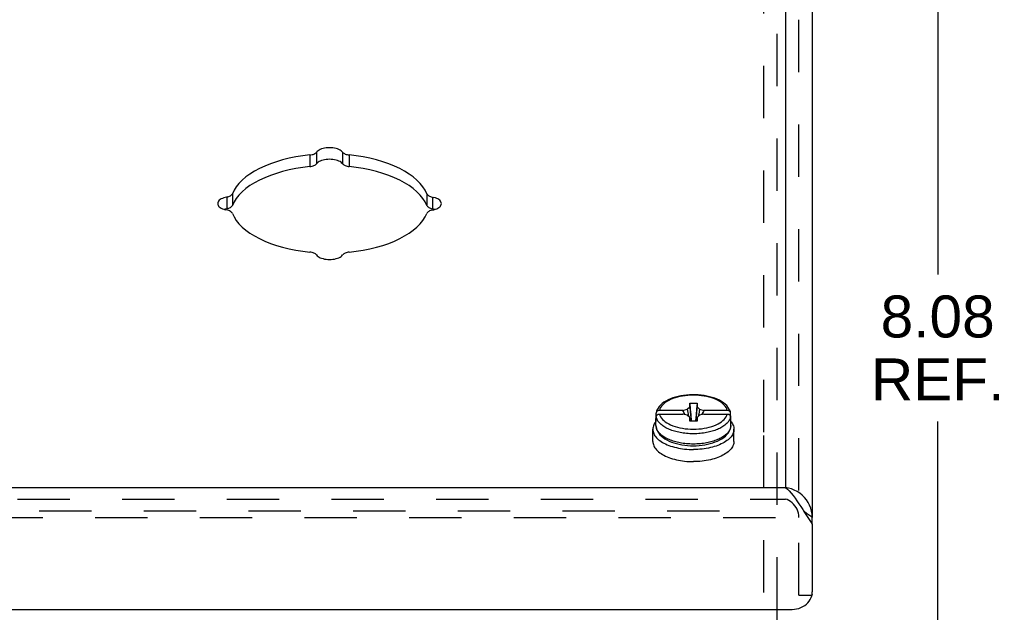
# Model space of a CAD drawing. Header units: inches. Extents: x 0 to 42.5, y 0 to 27.5.
# Tile 9 of 10: x 34.7 to 39.1, y 18.3 to 21. Entities that reach past the tile are written whole.
import ezdxf

# ---------------------------------------------------------------- set-up
doc = ezdxf.new("R2010")
doc.units = ezdxf.units.IN
doc.header["$LTSCALE"] = 2.3375
doc.header["$MEASUREMENT"] = 0
doc.linetypes.add('HIDDEN', pattern=[0.2, 0.1, -0.1])
doc.layers.get('0').update_dxf_attribs({"linetype": 'CONTINUOUS'})
for name, color, linetype in [('DEFAULT_2', 8, 'HIDDEN'), ('DIMENSIONS', 7, 'CONTINUOUS'), ('DOOR_ASSEMBLY', 7, 'CONTINUOUS')]:
    doc.layers.add(name, color=color, linetype=linetype)
doc.styles.get("Standard").update_dxf_attribs({"font": 'arial.ttf'})
doc.dimstyles.new('DIMSTYLE_1', dxfattribs={"dimtxt": 0.1875, "dimasz": 0.25, "dimexe": 0.09, "dimexo": 0.07, "dimgap": 0.0375, "dimtad": 0, "dimtih": 1, "dimtoh": 1, "dimzin": 4, "dimdsep": 46, "dimtxsty": 'Standard', "dimblk": '_FILLED', "dimblk1": '_FILLED', "dimblk2": '_FILLED', "dimcen": 0.09, "dimazin": 1, "dimtfac": 1, "dimtdec": 3, "dimtofl": 0, "dimtmove": 0, "dimatfit": 3, "dimldrblk": '_FILLED', "dimfxl": 0, "dimtolj": 1, "dimtzin": 4, "dimarcsym": 0})

# ---------------------------------------------------------------- blocks, each defined once
blk = doc.blocks.new('_FILLED')
at = {"color": 0, "linetype": 'ByBlock'}
blk.add_solid([(0, 0), (-1, 0.2), (-1, -0.2)], dxfattribs=at)
blk = doc.blocks.new('*D18')
at = {"layer": 'DIMENSIONS', "color": 2, "linetype": 'Continuous'}
for p, q in [((38.3391, 23.7072), (39.029, 23.7072)), ((38.804, 23.7072), (38.804, 19.8561)), ((38.804, 15.6299), (38.804, 19.1998)), ((38.1428, 15.6299), (39.029, 15.6299))]:
    blk.add_line(p, q, dxfattribs=at)
at = {"layer": 'DIMENSIONS', "color": 2, "linetype": 'Continuous', "xscale": 0.25, "yscale": 0.25, "zscale": 0.25}
for p, rotation in [((38.804, 23.7072), 90), ((38.804, 15.6299), 270)]:
    blk.add_blockref('_FILLED', p, dxfattribs=dict(at, rotation=rotation))
at = {"layer": 'DIMENSIONS', "color": 2, "linetype": 'Continuous', "insert": (38.804, 19.7623), "char_height": 0.1875, "width": 0.59526, "attachment_point": 2, "line_spacing_factor": 0.9}
blk.add_mtext('8.08\\PREF.', dxfattribs=at)

msp = doc.modelspace()

# ---------------------------------------------------------------- linework, layer by layer
at = {"color": 3, "linetype": 'Continuous'}
msp.add_line((38.0878, 15.661), (38.0878, 18.3599), dxfattribs=at)
at = {"layer": 'DEFAULT_2', "color": 8, "linetype": 'HIDDEN'}
for p, q in [((38.0878, 18.3599), (38.0878, 23.4842)), ((38.0278, 19.1518), (38.0278, 23.184)), ((38.0278, 15.6299), (38.0278, 19.1518)), ((29.6478, 18.7998), (38.0278, 18.7998))]:
    msp.add_line(p, q, dxfattribs=at)
at = {"layer": 'DOOR_ASSEMBLY', "color": 3, "linetype": 'Continuous'}
for p, q in [((38.1241, 23.6912), (38.1241, 18.9049)), ((38.2441, 23.6172), (38.2441, 18.771)), ((29.5516, 18.9049), (38.1241, 18.9049)), ((38.2441, 18.741), (38.2441, 18.4379)), ((38.2435, 18.4291), (38.2441, 18.4379)), ((38.2441, 18.4259), (38.2441, 18.4229)), ((29.5216, 18.3599), (38.1541, 18.3599))]:
    msp.add_line(p, q, dxfattribs=at)
at = {"layer": 'DOOR_ASSEMBLY', "color": 8, "linetype": 'HIDDEN'}
for p, q in [((38.1841, 18.4229), (38.1841, 23.6172)), ((29.5516, 18.8529), (38.1241, 18.8529)), ((29.4316, 18.771), (38.2441, 18.771)), ((38.1841, 18.4229), (38.2441, 18.4229))]:
    msp.add_line(p, q, dxfattribs=at)
at = {"layer": 'DOOR_ASSEMBLY', "color": 7, "linetype": 'Continuous'}
for p, q in [((35.9999, 20.3901), (35.9999, 20.3382)), ((36.0294, 20.4026), (36.0294, 20.3507)), ((36.1463, 20.4026), (36.1463, 20.3507)), ((36.1757, 20.3901), (36.1757, 20.3382)), ((35.6286, 20.2022), (35.6286, 20.1503)), ((35.6536, 20.217), (35.6536, 20.165)), ((36.522, 20.217), (36.522, 20.165)), ((36.547, 20.2022), (36.547, 20.1503)), ((35.6217, 20.1487), (35.6162, 20.147)), ((35.6333, 20.1513), (35.6217, 20.1487)), ((36.5595, 20.147), (36.5539, 20.1487)), ((37.7604, 19.3152), (37.7476, 19.317)), ((37.6852, 19.2547), (37.6963, 19.2644)), ((37.6963, 19.2809), (37.7293, 19.2809)), ((37.6963, 19.2644), (37.6963, 19.2809)), ((37.7293, 19.2809), (37.7293, 19.2644)), ((37.7293, 19.2644), (37.7405, 19.2547)), ((37.5466, 19.2205), (37.5466, 19.2361)), ((37.5466, 19.204), (37.5466, 19.2196)), ((37.6658, 19.2491), (37.5617, 19.2491)), ((37.5617, 19.2326), (37.6658, 19.2326)), ((37.6658, 19.2491), (37.6852, 19.2547)), ((37.6852, 19.227), (37.6658, 19.2326)), ((37.6963, 19.2174), (37.6852, 19.227)), ((37.7405, 19.227), (37.7293, 19.2174)), ((37.7405, 19.2547), (37.7598, 19.2491)), ((37.7598, 19.2326), (37.7405, 19.227)), ((37.8639, 19.2491), (37.7598, 19.2491)), ((37.7598, 19.2326), (37.8639, 19.2326)), ((37.879, 19.2205), (37.879, 19.2361)), ((37.8796, 19.2164), (37.879, 19.2205)), ((37.879, 19.204), (37.879, 19.2196)), ((37.5458, 19.182), (37.5458, 19.2123)), ((37.6963, 19.2009), (37.6963, 19.2174)), ((37.6963, 19.2174), (37.6984, 19.2009)), ((37.7293, 19.2009), (37.6963, 19.2009)), ((37.7293, 19.2174), (37.7272, 19.2009)), ((37.7293, 19.2174), (37.7293, 19.2009)), ((37.8798, 19.2123), (37.8796, 19.2164)), ((37.8798, 19.182), (37.8796, 19.1781)), ((37.8798, 19.182), (37.8798, 19.2123)), ((37.5318, 19.1105), (37.5318, 19.1647)), ((37.8938, 19.1105), (37.8938, 19.1647)), ((38.2441, 18.741), (38.2441, 18.771))]:
    msp.add_line(p, q, dxfattribs=at)
at = {"layer": 'DOOR_ASSEMBLY', "color": 3, "linetype": 'Continuous'}
for points in [[(36.1463, 20.4026), (36.1431, 20.4061), (36.1392, 20.4093), (36.1346, 20.4123), (36.1293, 20.4149), (36.1233, 20.4172), (36.1169, 20.4192), (36.11, 20.4207), (36.1028, 20.4219), (36.0954, 20.4225), (36.0878, 20.4228), (36.0803, 20.4225), (36.0729, 20.4219), (36.0657, 20.4207), (36.0588, 20.4192), (36.0523, 20.4172), (36.0464, 20.4149), (36.0411, 20.4123), (36.0364, 20.4093), (36.0325, 20.4061), (36.0294, 20.4026)], [(35.9999, 20.3901), (35.9683, 20.3863), (35.9375, 20.3814), (35.9075, 20.3753), (35.8783, 20.3682), (35.8504, 20.36), (35.8236, 20.3508), (35.7983, 20.3407), (35.7746, 20.3296), (35.7525, 20.3178), (35.7322, 20.3051), (35.7139, 20.2918), (35.6975, 20.2778), (35.6832, 20.2632), (35.6711, 20.2482), (35.6613, 20.2328), (35.6536, 20.217)], [(35.9999, 20.3901), (36.0048, 20.3908), (36.0095, 20.3917), (36.0139, 20.393), (36.0179, 20.3945), (36.0215, 20.3962), (36.0247, 20.3982), (36.0273, 20.4003), (36.0294, 20.4026)], [(36.1463, 20.4026), (36.1484, 20.4003), (36.151, 20.3982), (36.1541, 20.3962), (36.1578, 20.3945), (36.1618, 20.393), (36.1662, 20.3917), (36.1708, 20.3908), (36.1757, 20.3901)], [(36.522, 20.217), (36.5144, 20.2328), (36.5046, 20.2482), (36.4924, 20.2632), (36.4782, 20.2778), (36.4618, 20.2918), (36.4434, 20.3051), (36.4231, 20.3178), (36.4011, 20.3296), (36.3773, 20.3407), (36.352, 20.3508), (36.3253, 20.36), (36.2973, 20.3682), (36.2682, 20.3753), (36.2381, 20.3814), (36.2073, 20.3863), (36.1757, 20.3901)], [(35.6333, 20.2033), (35.6217, 20.2007), (35.6153, 20.1987), (35.6094, 20.1964), (35.604, 20.1937), (35.5994, 20.1908), (35.5955, 20.1875), (35.5924, 20.1841), (35.5901, 20.1805), (35.5888, 20.1768), (35.5883, 20.173)], [(35.6333, 20.2033), (35.6375, 20.2046), (35.6414, 20.2062), (35.6449, 20.208), (35.6479, 20.21), (35.6504, 20.2122), (35.6523, 20.2145), (35.6536, 20.217)], [(36.522, 20.217), (36.5233, 20.2145), (36.5252, 20.2122), (36.5277, 20.21), (36.5307, 20.208), (36.5342, 20.2062), (36.5381, 20.2046), (36.5424, 20.2033), (36.5539, 20.2007)], [(36.5873, 20.173), (36.5869, 20.1768), (36.5855, 20.1805), (36.5833, 20.1841), (36.5802, 20.1875), (36.5763, 20.1908), (36.5716, 20.1937), (36.5663, 20.1964), (36.5604, 20.1987), (36.5539, 20.2007)], [(35.5883, 20.173), (35.5888, 20.1693), (35.5901, 20.1655), (35.5924, 20.1619), (35.5955, 20.1585), (35.5994, 20.1553), (35.604, 20.1523), (35.6094, 20.1496), (35.6153, 20.1473), (35.6217, 20.1454)], [(35.6536, 20.1291), (35.6523, 20.1315), (35.6504, 20.1338), (35.6479, 20.136), (35.6449, 20.1381), (35.6414, 20.1399), (35.6375, 20.1415), (35.6333, 20.1428), (35.6217, 20.1454)], [(36.5424, 20.1428), (36.5381, 20.1415), (36.5342, 20.1399), (36.5307, 20.1381), (36.5277, 20.136), (36.5252, 20.1338), (36.5233, 20.1315), (36.522, 20.1291)], [(36.5424, 20.1428), (36.5539, 20.1454), (36.5604, 20.1473), (36.5663, 20.1496), (36.5716, 20.1523), (36.5763, 20.1553), (36.5802, 20.1585), (36.5833, 20.1619), (36.5855, 20.1655), (36.5869, 20.1693), (36.5873, 20.173)], [(35.6536, 20.1291), (35.6613, 20.1133), (35.6711, 20.0979), (35.6832, 20.0828), (35.6975, 20.0683), (35.7139, 20.0543), (35.7322, 20.0409), (35.7525, 20.0283), (35.7746, 20.0164), (35.7983, 20.0054), (35.8236, 19.9952), (35.8504, 19.986), (35.8783, 19.9779), (35.9075, 19.9707), (35.9375, 19.9647), (35.9683, 19.9597), (35.9999, 19.9559)], [(36.1757, 19.9559), (36.2073, 19.9597), (36.2381, 19.9647), (36.2682, 19.9707), (36.2973, 19.9779), (36.3253, 19.986), (36.352, 19.9952), (36.3773, 20.0054), (36.4011, 20.0164), (36.4231, 20.0283), (36.4434, 20.0409), (36.4618, 20.0543), (36.4782, 20.0683), (36.4924, 20.0828), (36.5046, 20.0979), (36.5144, 20.1133), (36.522, 20.1291)], [(36.0294, 19.9434), (36.0273, 19.9457), (36.0247, 19.9479), (36.0215, 19.9498), (36.0179, 19.9516), (36.0139, 19.9531), (36.0095, 19.9543), (36.0048, 19.9553), (35.9999, 19.9559)], [(36.0294, 19.9434), (36.0325, 19.94), (36.0364, 19.9368), (36.0411, 19.9338), (36.0464, 19.9311), (36.0523, 19.9288), (36.0588, 19.9269), (36.0657, 19.9253), (36.0729, 19.9242), (36.0803, 19.9235), (36.0878, 19.9233), (36.0954, 19.9235), (36.1028, 19.9242), (36.11, 19.9253), (36.1169, 19.9269), (36.1233, 19.9288), (36.1293, 19.9311), (36.1346, 19.9338), (36.1392, 19.9368), (36.1431, 19.94), (36.1463, 19.9434)], [(36.1757, 19.9559), (36.1708, 19.9553), (36.1662, 19.9543), (36.1618, 19.9531), (36.1578, 19.9516), (36.1541, 19.9498), (36.151, 19.9479), (36.1484, 19.9457), (36.1463, 19.9434)], [(38.1241, 18.9049), (38.1326, 18.8975), (38.1412, 18.8889), (38.1498, 18.8793), (38.1584, 18.8686), (38.1669, 18.857), (38.1755, 18.8448), (38.1841, 18.832), (38.1926, 18.8189), (38.2012, 18.8055), (38.2098, 18.792)], [(38.2441, 18.771), (38.2433, 18.7847), (38.2411, 18.7984), (38.2373, 18.8118), (38.2322, 18.8247), (38.2257, 18.837), (38.2179, 18.8486), (38.2089, 18.8595), (38.1989, 18.8694), (38.1879, 18.8783), (38.1762, 18.886), (38.1637, 18.8926), (38.1508, 18.898), (38.1375, 18.9021), (38.1241, 18.9049)], [(38.2098, 18.792), (38.2184, 18.7787), (38.2269, 18.7656), (38.2355, 18.753), (38.2441, 18.741)], [(38.1541, 18.3599), (38.1642, 18.3604), (38.1741, 18.3619), (38.1838, 18.3643), (38.1931, 18.3676), (38.202, 18.3719), (38.2102, 18.3769), (38.2177, 18.3828), (38.2244, 18.3893), (38.2303, 18.3964), (38.2352, 18.4041), (38.239, 18.4121), (38.2418, 18.4205), (38.2435, 18.4291)]]:
    msp.add_lwpolyline(points, dxfattribs=at)
at = {"layer": 'DOOR_ASSEMBLY', "color": 7, "linetype": 'Continuous'}
for points in [[(36.1463, 20.3507), (36.1431, 20.3541), (36.1392, 20.3573), (36.1346, 20.3603), (36.1293, 20.363), (36.1233, 20.3653), (36.1169, 20.3672), (36.11, 20.3688), (36.1028, 20.3699), (36.0954, 20.3706), (36.0878, 20.3708), (36.0803, 20.3706), (36.0729, 20.3699), (36.0657, 20.3688), (36.0588, 20.3672), (36.0523, 20.3653), (36.0464, 20.363), (36.0411, 20.3603), (36.0364, 20.3573), (36.0325, 20.3541), (36.0294, 20.3507)], [(35.9999, 20.3382), (35.9683, 20.3344), (35.9375, 20.3294), (35.9075, 20.3234), (35.8783, 20.3162), (35.8504, 20.308), (35.8236, 20.2989), (35.7983, 20.2887), (35.7746, 20.2777), (35.7525, 20.2658), (35.7322, 20.2532), (35.7139, 20.2398), (35.6975, 20.2258), (35.6832, 20.2112), (35.6711, 20.1962), (35.6613, 20.1808), (35.6536, 20.165)], [(35.9999, 20.3382), (36.0048, 20.3388), (36.0095, 20.3398), (36.0139, 20.341), (36.0179, 20.3425), (36.0215, 20.3443), (36.0247, 20.3462), (36.0273, 20.3484), (36.0294, 20.3507)], [(36.1463, 20.3507), (36.1484, 20.3484), (36.151, 20.3462), (36.1541, 20.3443), (36.1578, 20.3425), (36.1618, 20.341), (36.1662, 20.3398), (36.1708, 20.3388), (36.1757, 20.3382)], [(36.522, 20.165), (36.5144, 20.1808), (36.5046, 20.1962), (36.4924, 20.2112), (36.4782, 20.2258), (36.4618, 20.2398), (36.4434, 20.2532), (36.4231, 20.2658), (36.4011, 20.2777), (36.3773, 20.2887), (36.352, 20.2989), (36.3253, 20.308), (36.2973, 20.3162), (36.2682, 20.3234), (36.2381, 20.3294), (36.2073, 20.3344), (36.1757, 20.3382)], [(35.6333, 20.1513), (35.6375, 20.1526), (35.6414, 20.1542), (35.6449, 20.156), (35.6479, 20.1581), (35.6504, 20.1602), (35.6523, 20.1626), (35.6536, 20.165)], [(36.522, 20.165), (36.5233, 20.1626), (36.5252, 20.1602), (36.5277, 20.1581), (36.5307, 20.156), (36.5342, 20.1542), (36.5381, 20.1526), (36.5424, 20.1513), (36.5539, 20.1487)], [(37.7476, 19.317), (37.7346, 19.3181), (37.7215, 19.3188), (37.7083, 19.3188), (37.6952, 19.3184), (37.6822, 19.3174), (37.6693, 19.3159), (37.6567, 19.3138), (37.6445, 19.3112), (37.6326, 19.3081), (37.6212, 19.3045), (37.6103, 19.3003), (37.6, 19.2957), (37.5904, 19.2906), (37.5816, 19.2851), (37.5736, 19.2791), (37.5666, 19.2728), (37.5606, 19.2662), (37.5556, 19.2594), (37.5517, 19.2524), (37.5488, 19.2454), (37.5469, 19.2383)], [(37.7374, 19.3159), (37.7252, 19.3166), (37.7128, 19.3169), (37.7005, 19.3166), (37.6882, 19.3159), (37.6762, 19.3146), (37.6643, 19.3129), (37.6528, 19.3107), (37.6416, 19.308), (37.631, 19.3049), (37.6209, 19.3014), (37.6113, 19.2974), (37.6025, 19.2931), (37.5944, 19.2885), (37.587, 19.2835), (37.5805, 19.2783), (37.5749, 19.2728), (37.5702, 19.2671), (37.5664, 19.2612), (37.5636, 19.2552), (37.5617, 19.2491)], [(37.7614, 19.3129), (37.7495, 19.3146), (37.7374, 19.3159)], [(37.8788, 19.2383), (37.8779, 19.2421), (37.8754, 19.2493), (37.8719, 19.2565), (37.8673, 19.2634), (37.8616, 19.2702), (37.8549, 19.2767), (37.8471, 19.2829), (37.8385, 19.2887), (37.8291, 19.294), (37.819, 19.2988), (37.8082, 19.3031), (37.7969, 19.3069), (37.7851, 19.3102), (37.7729, 19.313), (37.7604, 19.3152)], [(37.8639, 19.2491), (37.8621, 19.2552), (37.8593, 19.2612), (37.8555, 19.2671), (37.8508, 19.2728), (37.8451, 19.2783), (37.8386, 19.2835), (37.8313, 19.2885), (37.8232, 19.2931), (37.8143, 19.2974), (37.8048, 19.3014), (37.7947, 19.3049), (37.784, 19.308), (37.7729, 19.3107), (37.7614, 19.3129)], [(37.6963, 19.2809), (37.6985, 19.2549), (37.701, 19.2288), (37.7036, 19.2024), (37.7038, 19.2009)], [(37.6963, 19.2644), (37.6985, 19.2406), (37.701, 19.2169), (37.7028, 19.2009)], [(37.7293, 19.2809), (37.7271, 19.2549), (37.7247, 19.2288), (37.722, 19.2024), (37.7219, 19.2009)], [(37.7293, 19.2644), (37.7271, 19.2406), (37.7247, 19.2169), (37.7229, 19.2009)], [(37.5466, 19.2205), (37.546, 19.2164), (37.5458, 19.2123)], [(37.5469, 19.2383), (37.5467, 19.2374), (37.5466, 19.2361)], [(37.5466, 19.2196), (37.5467, 19.2209), (37.5469, 19.2222), (37.5473, 19.2234), (37.5478, 19.2246), (37.5484, 19.2257), (37.5492, 19.2268), (37.5501, 19.2279), (37.5511, 19.2288), (37.5522, 19.2297), (37.5534, 19.2304), (37.5546, 19.2311), (37.556, 19.2316), (37.5574, 19.2321), (37.5588, 19.2324), (37.5602, 19.2325), (37.5617, 19.2326)], [(37.6055, 19.1639), (37.6002, 19.1662), (37.5951, 19.1687), (37.5902, 19.1712), (37.5855, 19.1738), (37.5811, 19.1766), (37.5768, 19.1794), (37.5729, 19.1823), (37.5691, 19.1853), (37.5657, 19.1884), (37.5625, 19.1915), (37.5596, 19.1947), (37.5569, 19.1979), (37.5545, 19.2013), (37.5523, 19.2048), (37.5505, 19.2084), (37.5489, 19.212), (37.5476, 19.2158), (37.5466, 19.2196)], [(37.5617, 19.2491), (37.5602, 19.249), (37.5588, 19.2489), (37.5574, 19.2486), (37.556, 19.2481), (37.5546, 19.2476), (37.5534, 19.2469), (37.5522, 19.2462), (37.5511, 19.2453), (37.5501, 19.2444), (37.5492, 19.2433), (37.5484, 19.2423), (37.5478, 19.2411), (37.5473, 19.2399), (37.5469, 19.2387), (37.5469, 19.2383)], [(37.5617, 19.2326), (37.5636, 19.2265), (37.5664, 19.2205), (37.5702, 19.2146), (37.5749, 19.2089), (37.5805, 19.2034), (37.587, 19.1982), (37.5944, 19.1932), (37.6025, 19.1886), (37.6113, 19.1843), (37.6209, 19.1804), (37.631, 19.1768), (37.6416, 19.1737), (37.6528, 19.171), (37.6643, 19.1688), (37.6762, 19.1671), (37.6882, 19.1659), (37.7005, 19.1651), (37.7128, 19.1649), (37.7252, 19.1651), (37.7374, 19.1659), (37.7495, 19.1671), (37.7614, 19.1688), (37.7729, 19.171), (37.784, 19.1737), (37.7947, 19.1768), (37.8048, 19.1804), (37.8143, 19.1843), (37.8232, 19.1886), (37.8313, 19.1932), (37.8386, 19.1982), (37.8451, 19.2034), (37.8508, 19.2089), (37.8555, 19.2146), (37.8593, 19.2205), (37.8621, 19.2265), (37.8639, 19.2326)], [(37.6753, 19.2299), (37.673, 19.2343), (37.6706, 19.2391), (37.6682, 19.244), (37.6658, 19.2491)], [(37.6852, 19.2547), (37.6889, 19.2323), (37.6907, 19.2222)], [(37.7405, 19.2547), (37.7368, 19.2323), (37.7349, 19.2222)], [(37.7598, 19.2491), (37.7574, 19.244), (37.755, 19.2391), (37.7526, 19.2343), (37.7504, 19.2299)], [(37.879, 19.2196), (37.8781, 19.2158), (37.8768, 19.212), (37.8752, 19.2084), (37.8733, 19.2048), (37.8711, 19.2013), (37.8687, 19.1979), (37.8661, 19.1947), (37.8632, 19.1915), (37.86, 19.1884), (37.8565, 19.1853), (37.8528, 19.1823), (37.8488, 19.1794), (37.8446, 19.1766), (37.8401, 19.1738), (37.8355, 19.1712), (37.8306, 19.1687), (37.8255, 19.1662)], [(37.8788, 19.2383), (37.8787, 19.2387), (37.8784, 19.2399), (37.8779, 19.2411), (37.8772, 19.2422), (37.8765, 19.2433), (37.8756, 19.2444), (37.8746, 19.2453), (37.8735, 19.2462), (37.8723, 19.2469), (37.871, 19.2476), (37.8697, 19.2481), (37.8683, 19.2486), (37.8669, 19.2489), (37.8654, 19.249), (37.8639, 19.2491)], [(37.8639, 19.2326), (37.8654, 19.2325), (37.8669, 19.2324), (37.8683, 19.2321), (37.8697, 19.2316), (37.871, 19.2311), (37.8723, 19.2304), (37.8735, 19.2297), (37.8746, 19.2288), (37.8756, 19.2279), (37.8765, 19.2268), (37.8772, 19.2258), (37.8779, 19.2246), (37.8784, 19.2234), (37.8787, 19.2222), (37.8789, 19.2209), (37.879, 19.2196)], [(37.879, 19.2361), (37.8789, 19.2374), (37.8788, 19.2383)], [(37.5458, 19.1995), (37.5447, 19.1981), (37.5413, 19.1935), (37.5384, 19.1889), (37.5361, 19.1841), (37.5342, 19.1793), (37.5329, 19.1744), (37.5321, 19.1696), (37.5318, 19.1647)], [(37.5458, 19.2123), (37.546, 19.2082), (37.5466, 19.204)], [(37.7128, 19.0985), (37.7047, 19.0986), (37.6968, 19.0989), (37.6891, 19.0993), (37.6817, 19.0999), (37.6744, 19.1007), (37.6674, 19.1016), (37.6605, 19.1027), (37.6538, 19.1039), (37.6472, 19.1052), (37.6408, 19.1066), (37.6345, 19.1082), (37.6283, 19.1099), (37.6223, 19.1118), (37.6164, 19.1138), (37.6107, 19.1159), (37.6052, 19.1181), (37.5999, 19.1205), (37.5948, 19.1229), (37.5899, 19.1255), (37.5852, 19.1281), (37.5808, 19.1309), (37.5765, 19.1337), (37.5726, 19.1366), (37.5689, 19.1397), (37.5654, 19.1427), (37.5622, 19.1459), (37.5593, 19.1491), (37.5567, 19.1523), (37.5543, 19.1557), (37.5521, 19.1592), (37.5503, 19.1628), (37.5487, 19.1665), (37.5475, 19.1703), (37.5466, 19.1742), (37.546, 19.1781), (37.5458, 19.182)], [(37.5458, 19.182), (37.5463, 19.175), (37.5477, 19.168), (37.5501, 19.161), (37.5534, 19.154), (37.5579, 19.1471), (37.5634, 19.1404), (37.5699, 19.1339), (37.5774, 19.1278), (37.5857, 19.1221), (37.5949, 19.1168), (37.6047, 19.1119), (37.6152, 19.1076), (37.6262, 19.1037), (37.6376, 19.1004), (37.6495, 19.0975), (37.6618, 19.0952), (37.6743, 19.0933), (37.687, 19.092), (37.6999, 19.0912), (37.7128, 19.091)], [(37.7128, 19.091), (37.7258, 19.0912), (37.7387, 19.092), (37.7515, 19.0933), (37.764, 19.0952), (37.7763, 19.0976), (37.7882, 19.1004), (37.7997, 19.1038), (37.8107, 19.1077), (37.8212, 19.112), (37.831, 19.1169), (37.8401, 19.1222), (37.8484, 19.1279), (37.8559, 19.134), (37.8624, 19.1405), (37.8678, 19.1472), (37.8722, 19.154), (37.8756, 19.161), (37.878, 19.168), (37.8794, 19.175), (37.8798, 19.182)], [(37.8796, 19.1781), (37.8791, 19.1742), (37.8782, 19.1703), (37.877, 19.1666), (37.8754, 19.1629), (37.8735, 19.1592), (37.8714, 19.1558), (37.869, 19.1524), (37.8663, 19.1491), (37.8634, 19.1459), (37.8603, 19.1428), (37.8568, 19.1397), (37.8531, 19.1367), (37.8491, 19.1337), (37.8449, 19.1309), (37.8405, 19.1281), (37.8358, 19.1255), (37.8309, 19.1229), (37.8258, 19.1205), (37.8205, 19.1181), (37.815, 19.1159), (37.8093, 19.1138), (37.8034, 19.1118), (37.7974, 19.11), (37.7912, 19.1082), (37.7849, 19.1066), (37.7785, 19.1052), (37.7719, 19.1039), (37.7652, 19.1027), (37.7583, 19.1016), (37.7513, 19.1007), (37.744, 19.0999), (37.7366, 19.0993), (37.7289, 19.0989), (37.721, 19.0986), (37.7128, 19.0985)], [(37.879, 19.204), (37.8796, 19.2082), (37.8798, 19.2123)], [(37.8798, 19.1995), (37.881, 19.1981), (37.8844, 19.1935), (37.8872, 19.1889), (37.8896, 19.1841), (37.8914, 19.1793), (37.8928, 19.1744), (37.8936, 19.1696), (37.8938, 19.1647)], [(37.5318, 19.1647), (37.5321, 19.1598), (37.5329, 19.1549), (37.5342, 19.15), (37.5361, 19.1452), (37.5384, 19.1404), (37.5413, 19.1358), (37.5447, 19.1312), (37.5486, 19.1267), (37.5529, 19.1223), (37.5577, 19.118), (37.563, 19.1139), (37.5687, 19.1099), (37.5749, 19.1061)], [(37.7128, 19.1444), (37.7047, 19.1445), (37.6968, 19.1448), (37.6891, 19.1452), (37.6817, 19.1458), (37.6745, 19.1466), (37.6675, 19.1475), (37.6606, 19.1486), (37.6539, 19.1497), (37.6474, 19.151), (37.641, 19.1525), (37.6347, 19.1541), (37.6285, 19.1558), (37.6225, 19.1576), (37.6167, 19.1596), (37.611, 19.1617), (37.6055, 19.1639)], [(37.8255, 19.1662), (37.8202, 19.1639), (37.8147, 19.1617), (37.809, 19.1596), (37.8031, 19.1576), (37.7971, 19.1558), (37.791, 19.1541), (37.7847, 19.1525), (37.7783, 19.151), (37.7717, 19.1497), (37.765, 19.1486), (37.7582, 19.1475), (37.7512, 19.1466), (37.7439, 19.1458), (37.7365, 19.1452), (37.7289, 19.1448), (37.721, 19.1445), (37.7128, 19.1444)], [(37.8896, 19.1452), (37.8872, 19.1404), (37.8844, 19.1358), (37.881, 19.1312), (37.8771, 19.1267), (37.8727, 19.1223), (37.8679, 19.118), (37.8626, 19.1139), (37.8569, 19.1099), (37.8508, 19.1061)], [(37.8938, 19.1647), (37.8936, 19.1598), (37.8928, 19.1549), (37.8914, 19.15), (37.8896, 19.1452)], [(37.5318, 19.1105), (37.5321, 19.1056), (37.5329, 19.1007), (37.5342, 19.0959), (37.5361, 19.0911), (37.5384, 19.0863), (37.5413, 19.0816), (37.5447, 19.077), (37.5486, 19.0725), (37.5529, 19.0681), (37.5577, 19.0639), (37.563, 19.0597), (37.5687, 19.0558), (37.5749, 19.0519), (37.5814, 19.0483), (37.5884, 19.0448), (37.5957, 19.0415), (37.6033, 19.0385), (37.6113, 19.0356), (37.6195, 19.033), (37.628, 19.0306), (37.6368, 19.0284), (37.6458, 19.0265), (37.655, 19.0248), (37.6644, 19.0233), (37.6739, 19.0221), (37.6835, 19.0212), (37.6933, 19.0206), (37.703, 19.0202), (37.7128, 19.02)], [(37.5749, 19.1061), (37.5814, 19.1024), (37.5884, 19.0989), (37.5957, 19.0957), (37.6033, 19.0926), (37.6113, 19.0897), (37.6195, 19.0871), (37.628, 19.0847), (37.6368, 19.0825), (37.6458, 19.0806), (37.655, 19.0789), (37.6644, 19.0775), (37.6739, 19.0763), (37.6835, 19.0753), (37.6933, 19.0747), (37.703, 19.0743), (37.7128, 19.0742)], [(37.8938, 19.1105), (37.8936, 19.1056), (37.8928, 19.1007), (37.8914, 19.0959), (37.8896, 19.0911), (37.8872, 19.0863), (37.8844, 19.0816), (37.881, 19.077), (37.8771, 19.0725), (37.8727, 19.0681), (37.8679, 19.0639), (37.8626, 19.0597), (37.8569, 19.0558), (37.8508, 19.0519), (37.8442, 19.0483), (37.8373, 19.0448), (37.83, 19.0415), (37.8224, 19.0385), (37.8144, 19.0356), (37.8061, 19.033), (37.7976, 19.0306), (37.7888, 19.0284), (37.7798, 19.0265), (37.7706, 19.0248), (37.7613, 19.0233), (37.7517, 19.0221), (37.7421, 19.0212), (37.7324, 19.0206), (37.7226, 19.0202), (37.7128, 19.02)], [(37.8508, 19.1061), (37.8442, 19.1024), (37.8373, 19.0989), (37.83, 19.0957), (37.8224, 19.0926), (37.8144, 19.0897), (37.8061, 19.0871), (37.7976, 19.0847), (37.7888, 19.0825), (37.7798, 19.0806), (37.7706, 19.0789), (37.7613, 19.0775), (37.7517, 19.0763), (37.7421, 19.0753), (37.7324, 19.0747), (37.7226, 19.0743), (37.7128, 19.0742)], [(38.2041, 18.801), (38.2098, 18.7965), (38.2184, 18.7898), (38.2269, 18.7833), (38.2355, 18.777), (38.2441, 18.771)]]:
    msp.add_lwpolyline(points, dxfattribs=at)
at = {"layer": 'DOOR_ASSEMBLY', "color": 8, "linetype": 'HIDDEN'}
msp.add_lwpolyline([(38.1841, 18.771), (38.1836, 18.7803), (38.182, 18.7894), (38.1795, 18.7984), (38.176, 18.807), (38.1717, 18.8151), (38.1665, 18.8227), (38.1606, 18.8297), (38.1541, 18.836), (38.147, 18.8415), (38.1396, 18.8462), (38.1319, 18.85), (38.1241, 18.8529)], dxfattribs=at)

# ---------------------------------------------------------------- dimensions: what is measured, and where the dimension line sits
at = {"layer": 'DIMENSIONS', "color": 2, "linetype": 'Continuous'}
dim = msp.add_linear_dim(base=(38.804, 15.6299), p1=(38.2691, 23.7072), p2=(38.0728, 15.6299), angle=270, text='<>\\PREF.', dimstyle='DIMSTYLE_1', dxfattribs=at)
dim.commit()
dim.dimension.update_dxf_attribs({"geometry": '*D18', "text_midpoint": (38.804, 19.5279), "dimtype": 160})

doc.saveas('drawing.dxf')
